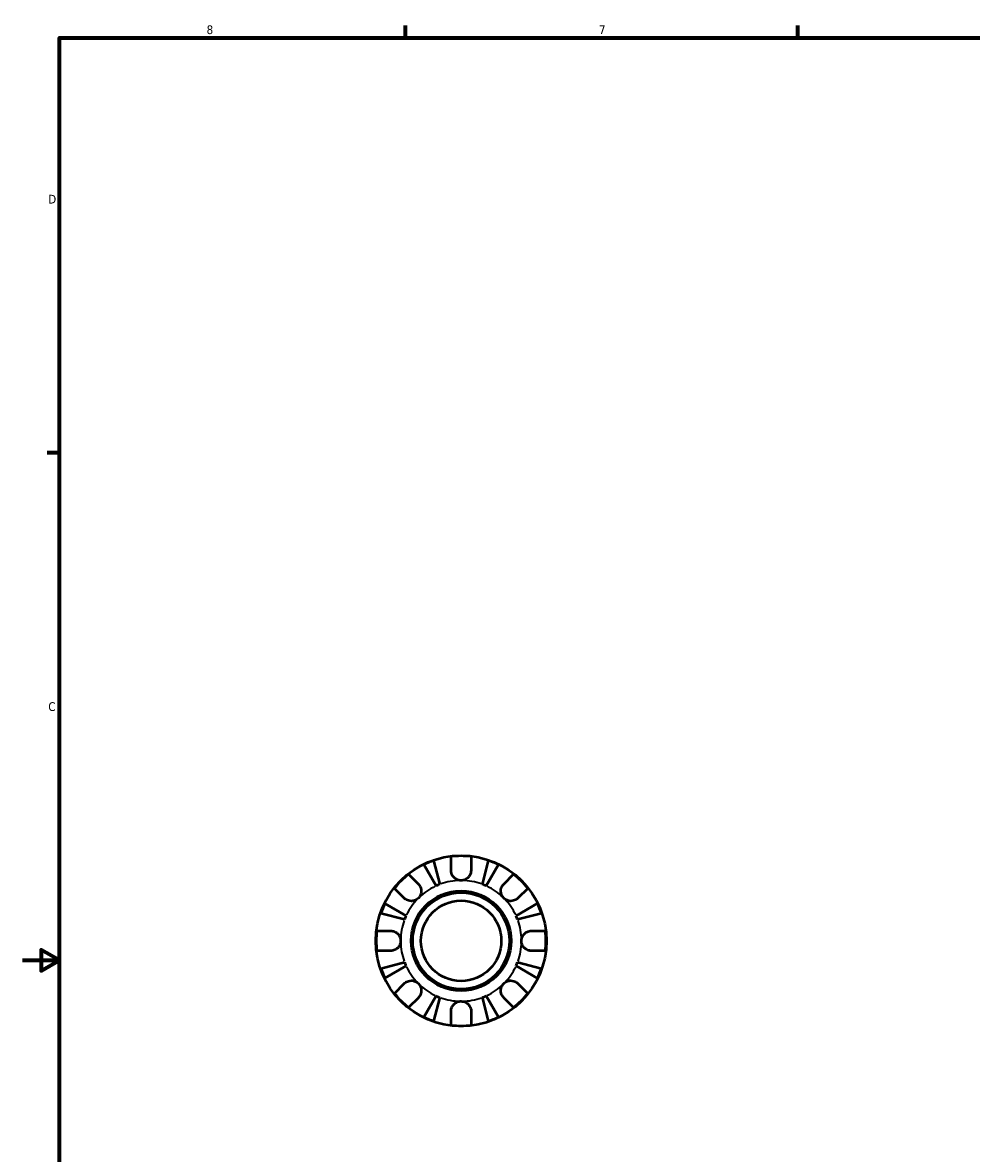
# Model space of a CAD drawing. Header units: inches. Extents: x 0.1 to 37.4, y -3.6 to 21.5.
# Tile 2 of 8: x 0.1 to 10.4, y 8.9 to 21.2. Entities that reach past the tile are written whole.
import ezdxf

# ---------------------------------------------------------------- set-up
doc = ezdxf.new("R2010")
doc.units = ezdxf.units.IN
doc.header["$MEASUREMENT"] = 0
for name, color, linetype, lineweight in [('Border (ANSI)', 7, 'Continuous', 70), ('Visible (ANSI)', 7, 'Continuous', 50), ('Visible Narrow (ANSI)', 7, 'Continuous', 35)]:
    doc.layers.add(name, color=color, linetype=linetype, lineweight=lineweight)
doc.styles.add('Note Text (ANSI)', font='tahoma.ttf')

# ---------------------------------------------------------------- blocks, each defined once
blk = doc.blocks.new('Borders Default Border')
at = {"layer": 'Border (ANSI)'}
for p, q in [((4.25, 21), (4.25, 21.134)), ((8.5, 21), (8.5, 21.134)), ((0.5, 16.5), (0.366, 16.5))]:
    blk.add_line(p, q, dxfattribs=at)
at = {"layer": 'Border (ANSI)', "flags": 128}
for points in [[(0.5, 1), (0.5, 21), (33.5, 21), (33.5, 1), (0.5, 1)], [(0.1, 11), (0.5, 11), (0.3, 11.115), (0.3, 10.885), (0.5, 11)]]:
    blk.add_lwpolyline(points, dxfattribs=at)
at = {"layer": 'Border (ANSI)', "color": 5, "true_color": 0x0000ff, "char_height": 0.0945, "attachment_point": 7, "style": 'Note Text (ANSI)'}
for s, insert in [('8', (2.094, 21.038)), ('7', (6.346, 21.04)), ('D', (0.378, 19.203)), ('C', (0.378, 13.701))]:
    blk.add_mtext(s, dxfattribs=dict(at, insert=insert))

msp = doc.modelspace()

# ---------------------------------------------------------------- linework, layer by layer
at = {"layer": 'Visible (ANSI)'}
for p, q in [((4.582, 11.807), (4.447, 12.037)), ((4.554, 12.081), (4.621, 11.823)), ((4.744, 11.974), (4.744, 12.124)), ((4.96, 12.124), (4.96, 11.974)), ((5.083, 11.823), (5.149, 12.081)), ((5.257, 12.037), (5.122, 11.807)), ((4.283, 11.933), (4.389, 11.827)), ((5.315, 11.827), (5.421, 11.933)), ((4.236, 11.674), (4.13, 11.78)), ((5.574, 11.78), (5.468, 11.674)), ((4.026, 11.616), (4.255, 11.481)), ((5.448, 11.481), (5.677, 11.616)), ((4.239, 11.442), (3.982, 11.509)), ((5.722, 11.509), (5.464, 11.442)), ((3.939, 11.319), (4.089, 11.319)), ((5.615, 11.319), (5.765, 11.319)), ((4.089, 11.103), (3.939, 11.103)), ((5.765, 11.103), (5.615, 11.103)), ((3.982, 10.913), (4.239, 10.98)), ((4.255, 10.941), (4.026, 10.806)), ((5.677, 10.806), (5.448, 10.941)), ((5.464, 10.98), (5.722, 10.913)), ((4.13, 10.642), (4.236, 10.748)), ((5.468, 10.748), (5.574, 10.642)), ((4.389, 10.595), (4.283, 10.489)), ((4.447, 10.385), (4.582, 10.615)), ((4.621, 10.599), (4.554, 10.341)), ((5.149, 10.341), (5.083, 10.599)), ((5.122, 10.615), (5.257, 10.385)), ((5.421, 10.489), (5.315, 10.595)), ((4.744, 10.298), (4.744, 10.448)), ((4.96, 10.448), (4.96, 10.298))]:
    msp.add_line(p, q, dxfattribs=at)
for radius in [0.925, 0.542, 0.524, 0.436]:
    msp.add_circle((4.852, 11.211), radius, dxfattribs=at)
for radius, start, end in [(0.92, 108.8849, 116.1151), (0.92, 83.2431, 96.7569), (0.92, 63.8849, 71.1151), (0.92, 128.2431, 141.7569), (0.92, 38.2431, 51.7569), (0.655, 110.6662, 114.3338), (0.655, 65.6662, 69.3338), (0.92, 153.8849, 161.1151), (0.92, 18.8849, 26.1151), (0.655, 155.6662, 159.3338), (0.655, 20.6662, 24.3338), (0.92, 173.2431, 186.7569), (0.92, 353.2431, 6.7569), (0.92, 198.8849, 206.1151), (0.655, 200.6662, 204.3338), (0.655, 335.6662, 339.3338), (0.92, 333.8849, 341.1151), (0.92, 218.2431, 231.7569), (0.655, 245.6662, 249.3338), (0.655, 290.6662, 294.3338), (0.92, 308.2431, 321.7569), (0.92, 243.8849, 251.1151), (0.92, 263.2431, 276.7569), (0.92, 288.8849, 296.1151)]:
    msp.add_arc((4.852, 11.211), radius, start, end, dxfattribs=at)
for points, knots in [([(4.852, 11.866), (4.843, 11.866), (4.835, 11.867), (4.817, 11.871), (4.809, 11.874), (4.788, 11.885), (4.778, 11.894), (4.762, 11.912), (4.757, 11.921), (4.749, 11.939), (4.746, 11.948), (4.744, 11.963), (4.744, 11.968), (4.744, 11.974)], [0, 0, 0, 0, 0.06597, 0.06597, 0.1359358, 0.1359358, 0.2409878, 0.2409878, 0.3202403, 0.3202403, 0.3982759, 0.3982759, 0.4425376, 0.4425376, 0.4425376, 0.4425376]), ([(4.96, 11.974), (4.96, 11.966), (4.959, 11.958), (4.955, 11.94), (4.952, 11.931), (4.942, 11.913), (4.936, 11.905), (4.918, 11.887), (4.906, 11.879), (4.88, 11.868), (4.866, 11.866), (4.852, 11.866)], [-0.4427567, -0.4427567, -0.4427567, -0.4427567, -0.3756506, -0.3756506, -0.2995234, -0.2995234, -0.2159093, -0.2159093, -0.1090873, -0.1090873, 0, 0, 0, 0]), ([(4.389, 11.827), (4.391, 11.824), (4.394, 11.822), (4.4, 11.814), (4.404, 11.808), (4.411, 11.795), (4.414, 11.788), (4.419, 11.77), (4.421, 11.76), (4.42, 11.735), (4.418, 11.722), (4.407, 11.696), (4.399, 11.684), (4.389, 11.674)], [-0.4426933, -0.4426933, -0.4426933, -0.4426933, -0.4134358, -0.4134358, -0.356428, -0.356428, -0.2966362, -0.2966362, -0.2128548, -0.2128548, -0.1090118, -0.1090118, 0, 0, 0, 0]), ([(5.315, 11.674), (5.309, 11.679), (5.304, 11.686), (5.295, 11.7), (5.292, 11.707), (5.285, 11.726), (5.283, 11.738), (5.283, 11.761), (5.285, 11.772), (5.29, 11.789), (5.293, 11.796), (5.3, 11.809), (5.304, 11.815), (5.31, 11.822), (5.312, 11.825), (5.315, 11.827)], [0, 0, 0, 0, 0.0605809, 0.0605809, 0.1253161, 0.1253161, 0.2148329, 0.2148329, 0.2996129, 0.2996129, 0.3587788, 0.3587788, 0.416121, 0.416121, 0.4421601, 0.4421601, 0.4421601, 0.4421601]), ([(4.389, 11.674), (4.383, 11.668), (4.377, 11.663), (4.363, 11.654), (4.356, 11.651), (4.336, 11.644), (4.325, 11.642), (4.302, 11.642), (4.291, 11.644), (4.274, 11.649), (4.267, 11.652), (4.254, 11.659), (4.248, 11.663), (4.24, 11.67), (4.238, 11.672), (4.236, 11.674)], [0, 0, 0, 0, 0.0605809, 0.0605809, 0.1253161, 0.1253161, 0.2148329, 0.2148329, 0.2996129, 0.2996129, 0.3587788, 0.3587788, 0.416121, 0.416121, 0.4421601, 0.4421601, 0.4421601, 0.4421601]), ([(5.468, 11.674), (5.465, 11.671), (5.463, 11.669), (5.455, 11.662), (5.449, 11.658), (5.436, 11.652), (5.429, 11.649), (5.411, 11.643), (5.4, 11.642), (5.376, 11.642), (5.363, 11.645), (5.337, 11.656), (5.325, 11.664), (5.315, 11.674)], [-0.4426933, -0.4426933, -0.4426933, -0.4426933, -0.4134358, -0.4134358, -0.356428, -0.356428, -0.2966362, -0.2966362, -0.2128548, -0.2128548, -0.1090118, -0.1090118, 0, 0, 0, 0]), ([(4.089, 11.319), (4.093, 11.319), (4.097, 11.319), (4.108, 11.318), (4.114, 11.316), (4.127, 11.312), (4.134, 11.31), (4.15, 11.301), (4.159, 11.294), (4.176, 11.277), (4.184, 11.265), (4.194, 11.239), (4.197, 11.225), (4.197, 11.211)], [-0.4398235, -0.4398235, -0.4398235, -0.4398235, -0.4063078, -0.4063078, -0.353671, -0.353671, -0.2963084, -0.2963084, -0.2119376, -0.2119376, -0.1088504, -0.1088504, 0, 0, 0, 0]), ([(5.506, 11.211), (5.506, 11.22), (5.507, 11.229), (5.512, 11.246), (5.515, 11.255), (5.527, 11.276), (5.536, 11.287), (5.554, 11.301), (5.562, 11.306), (5.577, 11.313), (5.583, 11.315), (5.597, 11.318), (5.603, 11.319), (5.612, 11.319), (5.613, 11.319), (5.615, 11.319)], [-1.9083114, -1.9083114, -1.9083114, -1.9083114, -1.8410665, -1.8410665, -1.767715, -1.767715, -1.6603296, -1.6603296, -1.5872685, -1.5872685, -1.5326102, -1.5326102, -1.476028, -1.476028, -1.4636078, -1.4636078, -1.4636078, -1.4636078]), ([(4.197, 11.211), (4.197, 11.202), (4.196, 11.193), (4.192, 11.175), (4.188, 11.166), (4.177, 11.146), (4.168, 11.135), (4.149, 11.121), (4.141, 11.116), (4.127, 11.109), (4.12, 11.107), (4.107, 11.104), (4.1, 11.103), (4.092, 11.103), (4.091, 11.103), (4.089, 11.103)], [-1.9083114, -1.9083114, -1.9083114, -1.9083114, -1.8410665, -1.8410665, -1.767715, -1.767715, -1.6603296, -1.6603296, -1.5872685, -1.5872685, -1.5326102, -1.5326102, -1.476028, -1.476028, -1.4636078, -1.4636078, -1.4636078, -1.4636078]), ([(5.615, 11.103), (5.611, 11.103), (5.606, 11.103), (5.596, 11.104), (5.589, 11.106), (5.576, 11.11), (5.569, 11.112), (5.553, 11.121), (5.545, 11.128), (5.527, 11.145), (5.52, 11.157), (5.509, 11.183), (5.506, 11.197), (5.506, 11.211)], [-0.4398235, -0.4398235, -0.4398235, -0.4398235, -0.4063078, -0.4063078, -0.353671, -0.353671, -0.2963084, -0.2963084, -0.2119376, -0.2119376, -0.1088504, -0.1088504, 0, 0, 0, 0]), ([(4.236, 10.748), (4.238, 10.751), (4.241, 10.753), (4.249, 10.76), (4.255, 10.764), (4.268, 10.77), (4.275, 10.773), (4.292, 10.778), (4.303, 10.78), (4.328, 10.78), (4.341, 10.777), (4.367, 10.766), (4.379, 10.758), (4.389, 10.748)], [-0.4426933, -0.4426933, -0.4426933, -0.4426933, -0.4134358, -0.4134358, -0.356428, -0.356428, -0.2966362, -0.2966362, -0.2128548, -0.2128548, -0.1090118, -0.1090118, 0, 0, 0, 0]), ([(4.389, 10.748), (4.395, 10.743), (4.4, 10.736), (4.408, 10.722), (4.412, 10.715), (4.419, 10.696), (4.421, 10.684), (4.421, 10.661), (4.419, 10.65), (4.414, 10.633), (4.411, 10.626), (4.404, 10.613), (4.4, 10.607), (4.393, 10.6), (4.391, 10.597), (4.389, 10.595)], [0, 0, 0, 0, 0.0605809, 0.0605809, 0.1253161, 0.1253161, 0.2148329, 0.2148329, 0.2996129, 0.2996129, 0.3587788, 0.3587788, 0.416121, 0.416121, 0.4421601, 0.4421601, 0.4421601, 0.4421601]), ([(5.315, 10.595), (5.312, 10.598), (5.31, 10.6), (5.303, 10.608), (5.299, 10.614), (5.292, 10.627), (5.289, 10.634), (5.284, 10.652), (5.283, 10.662), (5.283, 10.687), (5.286, 10.7), (5.297, 10.726), (5.305, 10.738), (5.315, 10.748)], [-0.4426933, -0.4426933, -0.4426933, -0.4426933, -0.4134358, -0.4134358, -0.356428, -0.356428, -0.2966362, -0.2966362, -0.2128548, -0.2128548, -0.1090118, -0.1090118, 0, 0, 0, 0]), ([(5.315, 10.748), (5.32, 10.754), (5.326, 10.759), (5.34, 10.768), (5.348, 10.771), (5.367, 10.778), (5.379, 10.78), (5.402, 10.78), (5.412, 10.778), (5.43, 10.773), (5.437, 10.77), (5.45, 10.763), (5.455, 10.759), (5.463, 10.752), (5.465, 10.75), (5.468, 10.748)], [0, 0, 0, 0, 0.0605809, 0.0605809, 0.1253161, 0.1253161, 0.2148329, 0.2148329, 0.2996129, 0.2996129, 0.3587788, 0.3587788, 0.416121, 0.416121, 0.4421601, 0.4421601, 0.4421601, 0.4421601]), ([(4.744, 10.448), (4.744, 10.452), (4.744, 10.456), (4.745, 10.467), (4.746, 10.473), (4.75, 10.487), (4.753, 10.493), (4.762, 10.509), (4.769, 10.518), (4.786, 10.535), (4.798, 10.543), (4.823, 10.554), (4.838, 10.556), (4.852, 10.556)], [-0.4398235, -0.4398235, -0.4398235, -0.4398235, -0.4063078, -0.4063078, -0.353671, -0.353671, -0.2963084, -0.2963084, -0.2119376, -0.2119376, -0.1088504, -0.1088504, 0, 0, 0, 0]), ([(4.852, 10.556), (4.861, 10.556), (4.869, 10.555), (4.887, 10.551), (4.896, 10.547), (4.917, 10.536), (4.928, 10.527), (4.942, 10.508), (4.947, 10.5), (4.954, 10.486), (4.956, 10.479), (4.959, 10.466), (4.96, 10.459), (4.96, 10.451), (4.96, 10.45), (4.96, 10.448)], [-1.9083114, -1.9083114, -1.9083114, -1.9083114, -1.8410665, -1.8410665, -1.767715, -1.767715, -1.6603296, -1.6603296, -1.5872685, -1.5872685, -1.5326102, -1.5326102, -1.476028, -1.476028, -1.4636078, -1.4636078, -1.4636078, -1.4636078])]:
    msp.add_open_spline(points, degree=3, knots=knots, dxfattribs=at)
at = {"layer": 'Visible Narrow (ANSI)'}
for start, end in [(115.3671, 133.9667), (91.0333, 109.6329), (70.3671, 88.9667), (46.0333, 64.6329), (136.0333, 154.6329), (25.3671, 43.9667), (160.3671, 178.9667), (1.0333, 19.6329), (181.0333, 199.6329), (340.3671, 358.9667), (205.3671, 223.9667), (316.0333, 334.6329), (226.0333, 244.6329), (295.3671, 313.9667), (250.3671, 268.9667), (271.0333, 289.6329)]:
    msp.add_arc((4.852, 11.211), 0.655, start, end, dxfattribs=at)

# ---------------------------------------------------------------- block references
msp.add_blockref('Borders Default Border', (0, 0))

doc.saveas('drawing.dxf')
